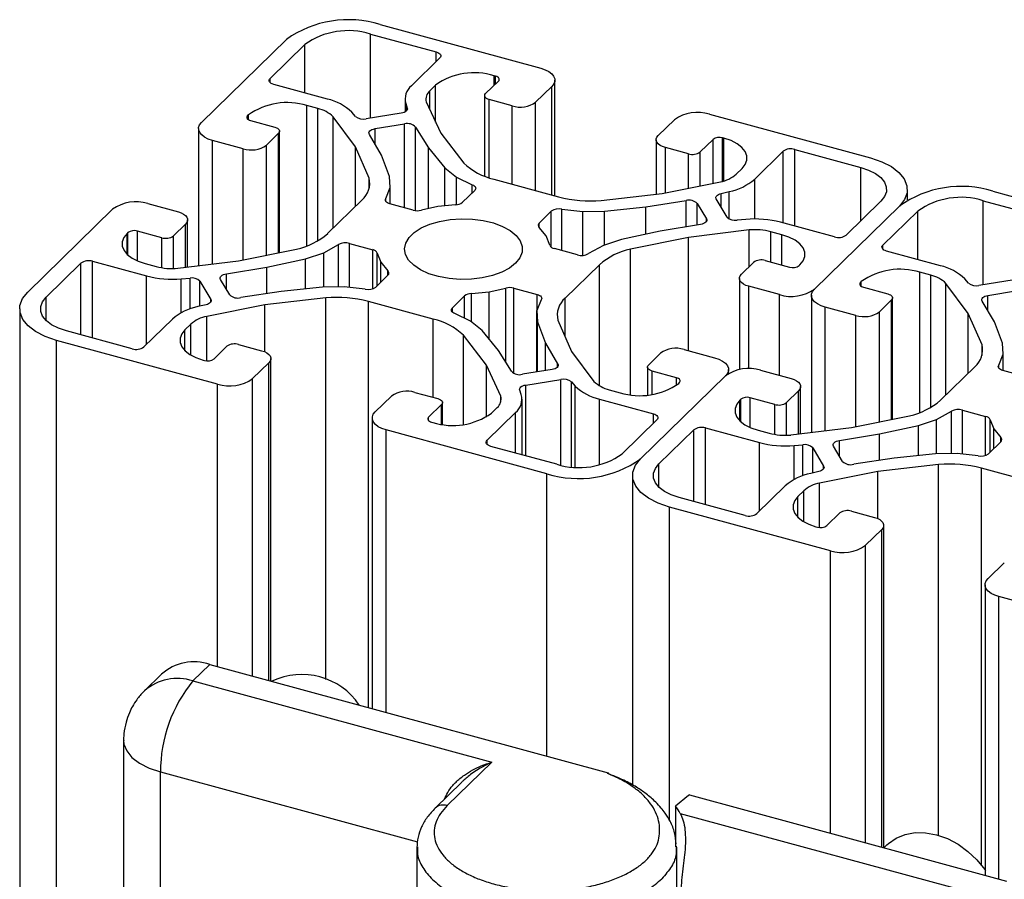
# Model space of a CAD drawing. Header units: millimetres. Extents: x 15 to 206, y 3 to 292.
# Tile 5 of 9: x 121 to 150, y 113 to 137. Entities that reach past the tile are written whole.
import ezdxf

# ---------------------------------------------------------------- set-up
doc = ezdxf.new("R2010")
doc.units = ezdxf.units.MM

msp = doc.modelspace()

# ---------------------------------------------------------------- linework, layer by layer
at = {"color": 7, "linetype": 'Continuous', "lineweight": 25}
for p, q in [((131.5393, 137.1789), (136.1825, 135.917)), ((126.387, 134.3572), (128.8371, 136.7486)), ((131.2593, 136.9056), (133.1608, 136.3888)), ((128.3644, 135.6251), (129.3678, 136.6044)), ((133.2652, 136.2149), (132.4447, 135.414)), ((134.5858, 135.1863), (134.9568, 135.5484)), ((134.8712, 135.691), (134.8314, 135.7019)), ((136.5825, 132.2414), (136.5825, 135.5754)), ((130.0238, 135.0285), (128.4688, 135.4511)), ((133.1425, 135.4329), (132.9754, 135.2698)), ((136.4958, 135.3951), (136.0291, 134.9396)), ((132.2598, 135.0294), (132.2598, 134.6542)), ((134.5569, 135.1262), (134.5569, 132.8061)), ((135.3536, 134.832), (134.6903, 135.0123)), ((129.7438, 134.7552), (129.427, 134.8413)), ((132.2806, 134.8968), (132.3245, 134.7662)), ((132.8728, 134.9466), (133.2893, 134.0449)), ((127.7381, 134.5724), (127.7171, 134.5519)), ((127.8027, 134.4092), (128.5058, 134.2181)), ((130.8268, 133.6528), (130.1826, 134.5182)), ((130.1826, 131.3024), (130.1826, 134.5182)), ((130.8329, 134.5287), (130.7259, 134.6493)), ((132.1525, 134.62), (131.1352, 134.458)), ((139.5668, 133.9781), (140.0335, 134.4336)), ((141.0468, 134.595), (145.69, 133.3331)), ((126.3003, 134.1769), (126.3003, 130.2203)), ((131.3938, 134.1757), (132.2483, 134.3118)), ((132.5635, 134.2223), (132.9351, 133.6256)), ((132.5635, 131.8116), (132.5635, 134.2223)), ((128.6102, 134.0442), (128.2602, 133.7025)), ((128.6391, 130.6038), (128.6391, 134.1042)), ((131.5788, 133.4096), (131.2316, 134.0103)), ((133.2893, 134.0449), (133.9529, 133.1835)), ((139.509, 133.8579), (139.509, 132.2885)), ((141.1478, 133.8658), (140.7768, 133.5037)), ((141.4646, 133.8991), (141.4248, 133.9099)), ((127.5847, 133.5949), (126.7002, 133.8353)), ((131.223, 132.7488), (130.8268, 133.6528)), ((130.8268, 131.9311), (130.8268, 133.6528)), ((132.9351, 133.6256), (133.4126, 133.0492)), ((132.9351, 131.8707), (132.9351, 133.6256)), ((140.439, 133.4499), (139.7757, 133.6302)), ((143.5085, 133.5766), (145.41, 133.0598)), ((131.8162, 132.795), (131.5788, 133.4096)), ((142.3502, 132.7219), (143.1707, 133.5228)), ((133.4126, 133.0492), (133.7481, 132.7793)), ((133.4126, 131.9518), (133.4126, 133.0492)), ((141.8195, 132.8661), (141.9867, 133.0293)), ((131.223, 132.441), (131.223, 132.7488)), ((131.8349, 132.4747), (131.8162, 132.795)), ((133.7481, 132.7793), (134.1985, 132.5583)), ((133.7481, 131.9853), (133.7481, 132.7793)), ((134.8207, 132.7203), (136.6917, 132.2118)), ((131.7053, 132.1613), (131.8349, 132.4747)), ((131.8349, 132.0031), (131.8349, 132.4747)), ((134.1985, 132.3252), (134.1985, 132.5583)), ((139.6792, 132.3083), (141.3594, 132.6401)), ((146.7566, 132.1193), (146.7566, 132.4221)), ((131.7053, 132.0779), (131.7053, 132.1613)), ((134.2701, 132.395), (133.9179, 132.0513)), ((137.9239, 132.1043), (139.6792, 132.3083)), ((141.557, 131.6255), (141.2424, 132.1495)), ((141.3797, 132.3052), (141.6139, 132.3603)), ((149.2277, 132.3716), (153.8709, 131.1097)), ((121.37, 129.4605), (123.8201, 131.8519)), ((124.8335, 132.0133), (125.7179, 131.7729)), ((130.0269, 131.1505), (131.0143, 132.1142)), ((132.4926, 131.8243), (131.8252, 132.0057)), ((133.2093, 131.9311), (132.731, 131.8257)), ((133.7196, 131.9831), (133.2093, 131.9311)), ((136.7832, 131.8558), (137.3917, 131.7891)), ((136.7832, 130.6582), (136.7832, 131.8558)), ((138.0135, 131.7987), (139.2069, 131.921)), ((139.2069, 131.921), (140.3731, 132.0998)), ((139.2069, 131.1303), (139.2069, 131.921)), ((140.3731, 131.3458), (140.3731, 132.0998)), ((140.6944, 132.0163), (140.9586, 131.5762)), ((146.5255, 131.9413), (144.0753, 129.5499)), ((145.9948, 132.0855), (144.9914, 131.1062)), ((148.9477, 132.0983), (150.8492, 131.5815)), ((136.1289, 131.4504), (136.4811, 131.7941)), ((137.3917, 131.7891), (138.0135, 131.7987)), ((137.3917, 130.5215), (137.3917, 131.7891)), ((138.0135, 130.8137), (138.0135, 131.7987)), ((146.0527, 130.8178), (147.0561, 131.7971)), ((125.9267, 131.425), (125.5767, 131.0833)), ((125.9845, 130.1816), (125.9845, 131.5452)), ((136.3362, 131.0812), (136.1316, 131.3276)), ((140.7849, 131.4139), (139.6263, 131.2225)), ((142.0946, 131.5595), (141.8409, 131.5369)), ((144.6536, 131.0524), (143.0987, 131.475)), ((124.2589, 131.1765), (124.2379, 131.156)), ((125.2389, 131.0296), (124.5358, 131.2206)), ((136.4373, 130.8184), (136.3362, 131.0812)), ((139.6263, 131.2225), (138.5071, 130.9765)), ((140.4405, 131.04), (138.7679, 130.6982)), ((142.1911, 131.2545), (140.4405, 131.04)), ((140.4405, 127.7716), (140.4405, 131.04)), ((142.1911, 130.1939), (142.1911, 131.2545)), ((143.1354, 131.1156), (142.8186, 131.2017)), ((129.9123, 130.5981), (130.3415, 130.8301)), ((130.3415, 129.6102), (130.3415, 130.8301)), ((130.6585, 130.8669), (131.3259, 130.6855)), ((137.237, 130.5349), (136.5696, 130.7163)), ((137.9832, 130.8037), (137.554, 130.5717)), ((138.5071, 130.9765), (137.9832, 130.8037)), ((127.4549, 130.3618), (129.1275, 130.7036)), ((129.3884, 130.4253), (129.9123, 130.5981)), ((129.9123, 129.6036), (129.9123, 130.5981)), ((131.4582, 130.5834), (131.5593, 130.3206)), ((131.4582, 129.6505), (131.4582, 130.5834)), ((138.7679, 126.503), (138.7679, 130.6982)), ((147.7121, 130.2212), (146.1572, 130.6438)), ((121.9006, 129.3163), (122.904, 130.2956)), ((123.2418, 130.3494), (124.7968, 129.9268)), ((124.76, 130.2862), (125.0768, 130.2001)), ((125.7044, 130.1473), (127.4549, 130.3618)), ((127.1105, 129.988), (128.2692, 130.1794)), ((128.2692, 130.1794), (129.3884, 130.4253)), ((128.2692, 129.4165), (128.2692, 130.1794)), ((129.3884, 129.5525), (129.3884, 130.4253)), ((131.5593, 130.3206), (131.7638, 130.0742)), ((131.5593, 129.7492), (131.5593, 130.3206)), ((137.8685, 130.2513), (136.8812, 129.2877)), ((141.9687, 129.9768), (142.3187, 130.3185)), ((142.6565, 130.3723), (143.3596, 130.1812)), ((143.6366, 130.2253), (143.6576, 130.2458)), ((125.8009, 129.8423), (126.0546, 129.8649)), ((127.1105, 129.5364), (127.1105, 129.988)), ((131.7665, 129.9515), (131.4143, 129.6077)), ((131.7638, 129.9488), (131.7638, 130.0742)), ((147.4321, 129.9479), (147.1153, 130.034)), ((126.3385, 129.7763), (126.653, 129.2523)), ((127.2011, 129.3855), (126.9369, 129.8256)), ((129.8819, 129.6031), (128.6885, 129.4808)), ((130.5038, 129.6127), (129.8819, 129.6031)), ((131.1123, 129.546), (130.5038, 129.6127)), ((135.4028, 129.5775), (136.0703, 129.3961)), ((141.9109, 129.8567), (141.9109, 127.2265)), ((143.062, 129.3885), (142.1776, 129.6289)), ((145.4264, 129.765), (145.4054, 129.7445)), ((145.4911, 129.6019), (146.1942, 129.4108)), ((148.5151, 128.8455), (147.871, 129.7109)), ((147.871, 126.4951), (147.871, 129.7109)), ((148.5212, 129.7213), (148.4143, 129.842)), ((149.8408, 129.8126), (148.8235, 129.6507)), ((128.6885, 129.4808), (127.5223, 129.302)), ((129.9716, 129.2976), (128.2163, 129.0935)), ((129.9716, 118.2867), (129.9716, 129.2976)), ((133.6254, 129.0068), (133.9776, 129.3506)), ((134.1759, 129.4187), (134.6862, 129.4708)), ((134.1759, 128.5996), (134.1759, 129.4187)), ((134.6862, 129.4708), (135.1645, 129.5761)), ((134.6862, 128.1073), (134.6862, 129.4708)), ((135.1645, 127.4485), (135.1645, 129.5761)), ((143.9886, 129.3696), (143.9886, 125.413)), ((146.3275, 125.7965), (146.3275, 129.2969)), ((149.0821, 129.3684), (149.9367, 129.5044)), ((126.5158, 129.0966), (126.2815, 129.0416)), ((128.2163, 129.0935), (126.5361, 128.7617)), ((128.2163, 127.7374), (128.2163, 129.0935)), ((133.0748, 128.6816), (131.2038, 129.1901)), ((136.1901, 129.2406), (136.0605, 128.9271)), ((145.273, 128.7876), (144.3886, 129.028)), ((146.2986, 129.2368), (145.9486, 128.8952)), ((149.2671, 128.6023), (148.9199, 129.2029)), ((121.1388, 128.9798), (121.1388, 98.9789)), ((126.5361, 127.4808), (126.5361, 128.7617)), ((134.1473, 128.6225), (133.6969, 128.8436)), ((136.0605, 128.9271), (136.0792, 128.6069)), ((136.0605, 127.1559), (136.0605, 128.9271)), ((148.9113, 127.9415), (148.5151, 128.8455)), ((148.5151, 127.1238), (148.5151, 128.8455)), ((125.5453, 128.6799), (124.7247, 127.8791)), ((126.0759, 128.5357), (125.9087, 128.3725)), ((134.4829, 128.3527), (134.1473, 128.6225)), ((136.0792, 128.6069), (136.3167, 127.9922)), ((136.0792, 127.1589), (136.0792, 128.6069)), ((136.6725, 128.653), (137.0687, 127.749)), ((149.5046, 127.9876), (149.2671, 128.6023)), ((124.3869, 127.8253), (122.4854, 128.3421)), ((134.6061, 127.3569), (133.9425, 128.2183)), ((133.9425, 125.6438), (133.9425, 128.2183)), ((134.9604, 127.7762), (134.4829, 128.3527)), ((126.8486, 126.8068), (122.2054, 128.0687)), ((122.2054, 98.0679), (122.2054, 128.0687)), ((126.7477, 127.536), (127.1187, 127.8981)), ((127.4565, 127.9519), (128.1198, 127.7716)), ((136.3167, 127.9922), (136.6639, 127.3916)), ((136.3167, 127.1967), (136.3167, 127.9922)), ((148.9113, 127.6337), (148.9113, 127.9415)), ((149.5233, 127.6674), (149.5046, 127.9876)), ((135.332, 127.1795), (134.9604, 127.7762)), ((137.0687, 127.749), (137.7128, 126.8836)), ((139.2852, 127.3577), (139.6352, 127.6993)), ((140.3108, 127.8069), (141.1952, 127.5665)), ((149.3937, 127.354), (149.5233, 127.6674)), ((149.5233, 127.1957), (149.5233, 127.6674)), ((126.4309, 127.5027), (126.4707, 127.4919)), ((128.3287, 127.4237), (127.862, 126.9682)), ((128.3864, 118.2458), (128.3864, 127.5439)), ((135.0227, 126.4553), (134.6061, 127.3569)), ((134.6061, 125.8562), (134.6061, 127.3569)), ((136.6639, 127.3067), (136.6639, 127.3916)), ((147.7153, 126.3432), (148.7026, 127.3068)), ((149.3937, 127.2706), (149.3937, 127.354)), ((136.5017, 127.2261), (135.6472, 127.0901)), ((141.5085, 127.0446), (139.0583, 124.6532)), ((139.2563, 127.2976), (139.2563, 126.4948)), ((140.0928, 126.9926), (139.3896, 127.1837)), ((141.5952, 127.1113), (141.5952, 127.2249)), ((142.5218, 127.206), (143.4062, 126.9656)), ((150.181, 127.017), (149.5136, 127.1984)), ((135.743, 126.7819), (136.7603, 126.9439)), ((137.0626, 126.8732), (137.1695, 126.7525)), ((140.1574, 126.8295), (140.1784, 126.85)), ((143.6729, 125.3743), (143.6729, 126.7378)), ((131.3996, 126.0067), (131.8663, 126.4622)), ((132.5419, 126.5698), (133.2052, 126.3895)), ((135.0227, 126.2896), (135.0227, 126.4553)), ((135.6148, 126.505), (135.5709, 126.6356)), ((138.1517, 126.6466), (138.4685, 126.5605)), ((143.6151, 126.6177), (143.2651, 126.276)), ((133.3096, 126.2156), (132.9386, 125.8534)), ((133.3385, 125.6455), (133.3385, 126.2757)), ((135.6357, 124.7681), (135.6357, 126.3724)), ((137.8717, 126.3733), (139.4267, 125.9507)), ((141.9472, 126.3692), (141.9262, 126.3487)), ((142.9273, 126.2222), (142.2242, 126.4133)), ((134.6302, 125.187), (135.4508, 125.9878)), ((134.7529, 125.9689), (134.9201, 126.1321)), ((145.1433, 125.5545), (146.8159, 125.8963)), ((147.6006, 125.7908), (148.0298, 126.0228)), ((148.0298, 124.8029), (148.0298, 126.0228)), ((148.3468, 126.0596), (149.0142, 125.8782)), ((131.3129, 125.8264), (131.3129, 117.4504)), ((133.0242, 125.7108), (133.064, 125.7)), ((139.5311, 125.7767), (138.5277, 124.7974)), ((145.9575, 125.372), (147.0767, 125.618)), ((147.0767, 125.618), (147.6006, 125.7908)), ((147.0767, 124.7452), (147.0767, 125.618)), ((147.6006, 124.7963), (147.6006, 125.7908)), ((149.1465, 125.7761), (149.2476, 125.5133)), ((149.1465, 124.8432), (149.1465, 125.7761)), ((136.3561, 124.2229), (131.7129, 125.4848)), ((139.589, 124.509), (140.5924, 125.4883)), ((140.9302, 125.5421), (142.4852, 125.1195)), ((142.4484, 125.4789), (142.7652, 125.3928)), ((143.3927, 125.34), (145.1433, 125.5545)), ((144.7989, 125.1807), (145.9575, 125.372)), ((145.9575, 124.6092), (145.9575, 125.372)), ((149.2476, 125.5133), (149.4522, 125.2669)), ((149.2476, 124.9419), (149.2476, 125.5133)), ((143.4893, 125.035), (143.743, 125.0576)), ((144.7989, 124.7291), (144.7989, 125.1807)), ((149.4549, 125.1442), (149.1027, 124.8004)), ((149.4522, 125.1415), (149.4522, 125.2669)), ((136.6361, 124.4962), (134.7346, 125.013)), ((144.0269, 124.969), (144.3414, 124.445)), ((144.8894, 124.5782), (144.6252, 125.0183)), ((147.5703, 124.7958), (146.3769, 124.6735)), ((148.1921, 124.8054), (147.5703, 124.7958)), ((148.8006, 124.7387), (148.1921, 124.8054)), ((146.3769, 124.6735), (145.2107, 124.4947)), ((147.6599, 124.4902), (145.9046, 124.2862)), ((147.6599, 113.7929), (147.6599, 124.4902)), ((144.2041, 124.2893), (143.9699, 124.2343)), ((145.9046, 124.2862), (144.2245, 123.9544)), ((145.9046, 122.9301), (145.9046, 124.2862)), ((150.7632, 123.8742), (148.8921, 124.3828)), ((138.8272, 124.1724), (138.8272, 115.2425)), ((144.2245, 122.6735), (144.2245, 123.9544)), ((143.2336, 123.8726), (142.4131, 123.0717)), ((143.7643, 123.7284), (143.5971, 123.5652)), ((142.0753, 123.018), (140.1738, 123.5347)), ((144.537, 121.9995), (139.8938, 123.2614)), ((144.436, 122.7287), (144.8071, 123.0908)), ((145.1448, 123.1446), (145.8082, 122.9643)), ((144.1193, 122.6954), (144.1591, 122.6846)), ((146.017, 122.6164), (145.5503, 122.1609)), ((146.0748, 113.4385), (146.0748, 122.7366)), ((149.088, 121.1994), (149.5547, 121.6549)), ((149.0013, 121.0191), (149.0013, 112.6431)), ((154.0445, 119.4156), (149.4013, 120.6775)), ((126.6275, 118.7238), (126.1375, 118.2455)), ((126.6275, 118.7238), (129.2808, 118.0027)), ((125.2306, 118.4408), (124.7405, 117.9625)), ((126.1375, 118.2455), (134.7606, 115.902)), ((129.2808, 118.0027), (138.125, 115.5991)), ((124.1375, 116.5312), (124.1375, 106.2452)), ((134.7606, 115.902), (133.4772, 114.6493)), ((125.2041, 111.1467), (125.2041, 115.6202)), ((138.125, 115.5991), (138.1016, 115.5763)), ((138.125, 115.5991), (138.125, 115.5666)), ((133.8962, 115.3284), (133.1279, 114.5786)), ((140.4453, 114.9393), (140.0641, 114.6349)), ((140.4687, 114.9621), (140.4453, 114.9393)), ((140.4687, 114.9621), (146.9691, 113.1954)), ((140.0641, 114.6349), (140.0641, 113.4636)), ((140.2039, 114.4226), (149.1324, 111.996)), ((132.6015, 113.4396), (132.6015, 107.5251)), ((132.6193, 113.4609), (132.6195, 113.4396)), ((140.0849, 113.48), (140.085, 113.4472)), ((140.1015, 113.4439), (140.0955, 113.4851)), ((140.1015, 107.5251), (140.1015, 113.4472)), ((146.1673, 113.5202), (146.0817, 113.4366)), ((146.9691, 113.1954), (149.6224, 112.4743))]:
    msp.add_line(p, q, dxfattribs=at)
at = {"color": 8, "linetype": 'Continuous', "lineweight": 25}
for p, q in [((131.2593, 134.4777), (131.2593, 136.9056)), ((129.3678, 135.2068), (129.3678, 136.6044)), ((133.1608, 136.1129), (133.1608, 136.3888)), ((128.3644, 135.5049), (128.3644, 135.6251)), ((134.8314, 135.426), (134.8314, 135.7019)), ((134.8712, 135.4648), (134.8712, 135.691)), ((132.9754, 134.7246), (132.9754, 135.2698)), ((133.1425, 134.3627), (133.1425, 135.4329)), ((136.4958, 132.265), (136.4958, 135.3951)), ((134.6903, 132.759), (134.6903, 135.0123)), ((129.427, 130.7954), (129.427, 134.8413)), ((129.7438, 130.9416), (129.7438, 134.7552)), ((132.2806, 134.6671), (132.2806, 134.8968)), ((132.3245, 134.7198), (132.3245, 134.7662)), ((135.3536, 132.5754), (135.3536, 134.832)), ((136.0291, 132.3918), (136.0291, 134.9396)), ((127.7171, 134.4533), (127.7171, 134.5519)), ((127.7381, 134.4368), (127.7381, 134.5724)), ((131.3938, 133.7297), (131.3938, 134.1757)), ((132.2483, 131.8907), (132.2483, 134.3118)), ((128.6102, 130.5979), (128.6102, 134.0442)), ((141.1478, 132.5983), (141.1478, 133.8658)), ((141.4248, 132.6574), (141.4248, 133.9099)), ((141.4646, 132.6695), (141.4646, 133.8991)), ((126.7002, 130.2693), (126.7002, 133.8353)), ((127.5847, 130.3883), (127.5847, 133.5949)), ((128.2602, 130.5264), (128.2602, 133.7025)), ((139.7757, 132.3274), (139.7757, 133.6302)), ((143.5085, 131.3636), (143.5085, 133.5766)), ((140.439, 132.4584), (140.439, 133.4499)), ((140.7768, 132.525), (140.7768, 133.5037)), ((143.1707, 131.4554), (143.1707, 133.5228)), ((145.41, 131.5148), (145.41, 133.0598)), ((142.3502, 131.5703), (142.3502, 132.7219)), ((141.3797, 131.9208), (141.3797, 132.3052)), ((141.6139, 131.5752), (141.6139, 132.3603)), ((140.6944, 131.3989), (140.6944, 132.0163)), ((148.9477, 129.6704), (148.9477, 132.0983)), ((136.4811, 130.7566), (136.4811, 131.7941)), ((140.9586, 131.5001), (140.9586, 131.5762)), ((147.0561, 130.3995), (147.0561, 131.7971)), ((125.9267, 130.1745), (125.9267, 131.425)), ((136.1289, 131.3302), (136.1289, 131.4504)), ((124.2379, 130.5551), (124.2379, 131.156)), ((124.2589, 130.5355), (124.2589, 131.1765)), ((124.5358, 130.3642), (124.5358, 131.2206)), ((125.2389, 130.165), (125.2389, 131.0296)), ((125.5767, 130.1409), (125.5767, 131.0833)), ((142.8186, 130.3282), (142.8186, 131.2017)), ((143.1354, 130.2421), (143.1354, 131.1156)), ((130.6585, 129.5958), (130.6585, 130.8669)), ((146.0527, 130.6976), (146.0527, 130.8178)), ((131.3259, 129.5587), (131.3259, 130.6855)), ((122.904, 128.2283), (122.904, 130.2956)), ((123.2418, 128.1365), (123.2418, 130.3494)), ((137.8685, 126.7614), (137.8685, 130.2513)), ((124.7968, 127.9494), (124.7968, 129.9268)), ((126.0546, 128.9747), (126.0546, 129.8649)), ((147.1153, 125.9881), (147.1153, 130.034)), ((147.4321, 126.1343), (147.4321, 129.9479)), ((125.8009, 128.8632), (125.8009, 129.8423)), ((126.3385, 129.055), (126.3385, 129.7763)), ((135.4028, 127.1189), (135.4028, 129.5775)), ((142.1776, 127.2506), (142.1776, 129.6289)), ((145.4054, 129.646), (145.4054, 129.7445)), ((145.4264, 129.6295), (145.4264, 129.765)), ((121.9006, 128.6433), (121.9006, 129.3163)), ((133.9776, 128.7058), (133.9776, 129.3506)), ((136.0703, 128.9507), (136.0703, 129.3961)), ((143.062, 127.0592), (143.062, 129.3885)), ((149.0821, 128.9223), (149.0821, 129.3684)), ((126.653, 129.1763), (126.653, 129.2523)), ((131.2038, 117.4801), (131.2038, 129.1901)), ((136.8812, 128.1768), (136.8812, 129.2877)), ((144.3886, 125.462), (144.3886, 129.028)), ((146.2986, 125.7906), (146.2986, 129.2368)), ((133.6254, 128.8866), (133.6254, 129.0068)), ((145.273, 125.581), (145.273, 128.7876)), ((145.9486, 125.719), (145.9486, 128.8952)), ((126.0759, 127.6468), (126.0759, 128.5357)), ((133.0748, 126.425), (133.0748, 128.6816)), ((125.9087, 127.7716), (125.9087, 128.3725)), ((128.3287, 118.2615), (128.3287, 127.4237)), ((139.3896, 126.5101), (139.3896, 127.1837)), ((126.8486, 118.6637), (126.8486, 126.8068)), ((127.862, 118.3883), (127.862, 126.9682)), ((135.743, 124.7389), (135.743, 126.7819)), ((136.7603, 124.4664), (136.7603, 126.9439)), ((137.0626, 124.4224), (137.0626, 126.8732)), ((137.1695, 124.4155), (137.1695, 126.7525)), ((140.0928, 126.7734), (140.0928, 126.9926)), ((143.6151, 125.3672), (143.6151, 126.6177)), ((133.3096, 125.6495), (133.3096, 126.2156)), ((137.8717, 124.4782), (137.8717, 126.3733)), ((141.9262, 125.7478), (141.9262, 126.3487)), ((141.9472, 125.7282), (141.9472, 126.3692)), ((142.2242, 125.5569), (142.2242, 126.4133)), ((142.9273, 125.3577), (142.9273, 126.2222)), ((143.2651, 125.3335), (143.2651, 126.276)), ((135.4508, 124.8184), (135.4508, 125.9878)), ((139.4267, 125.6748), (139.4267, 125.9507)), ((148.3468, 124.7885), (148.3468, 126.0596)), ((132.9386, 125.7549), (132.9386, 125.8534)), ((149.0142, 124.7514), (149.0142, 125.8782)), ((131.7129, 117.3417), (131.7129, 125.4848)), ((140.5924, 123.421), (140.5924, 125.4883)), ((140.9302, 123.3292), (140.9302, 125.5421)), ((134.6302, 125.0668), (134.6302, 125.187)), ((142.4852, 123.1421), (142.4852, 125.1195)), ((143.4893, 124.0559), (143.4893, 125.035)), ((143.743, 124.1673), (143.743, 125.0576)), ((144.0269, 124.2476), (144.0269, 124.969)), ((139.589, 123.8359), (139.589, 124.509)), ((136.3561, 116.0798), (136.3561, 124.2229)), ((144.3414, 124.3689), (144.3414, 124.445)), ((148.8921, 112.9336), (148.8921, 124.3828)), ((143.7643, 122.8394), (143.7643, 123.7284)), ((143.5971, 122.9643), (143.5971, 123.5652)), ((139.8938, 114.2219), (139.8938, 123.2614)), ((146.017, 113.4542), (146.017, 122.6164)), ((144.537, 113.8564), (144.537, 121.9995)), ((145.5503, 113.581), (145.5503, 122.1609)), ((149.4013, 112.5344), (149.4013, 120.6775)), ((125.2041, 115.6202), (132.62, 113.6047))]:
    msp.add_line(p, q, dxfattribs=at)
at = {"color": 7, "linetype": 'Continuous', "lineweight": 25, "flags": 128}
for points in [[(133.1608, 136.3888), (133.2017, 136.3749), (133.2365, 136.3572), (133.264, 136.3363), (133.283, 136.313), (133.2928, 136.2883), (133.2931, 136.263), (133.2838, 136.2382), (133.2652, 136.2149)], [(136.1825, 135.917), (136.3052, 135.8753), (136.4097, 135.822), (136.4921, 135.7593), (136.549, 135.6895), (136.5785, 135.6153), (136.5793, 135.5396), (136.5514, 135.4652), (136.4958, 135.3951)], [(128.4688, 135.4511), (128.4279, 135.465), (128.3931, 135.4828), (128.3656, 135.5037), (128.3466, 135.527), (128.3368, 135.5517), (128.3365, 135.5769), (128.3459, 135.6017), (128.3644, 135.6251)], [(134.9568, 135.5484), (134.972, 135.5676), (134.9797, 135.5879), (134.9794, 135.6086), (134.9714, 135.6289), (134.9558, 135.6479), (134.9333, 135.6651), (134.9047, 135.6796), (134.8712, 135.691)], [(134.6903, 135.0123), (134.6494, 135.0262), (134.6145, 135.044), (134.5871, 135.0649), (134.5681, 135.0881), (134.5583, 135.1129), (134.558, 135.1381), (134.5673, 135.1629), (134.5858, 135.1863)], [(132.3245, 134.7662), (132.3286, 134.7429), (132.3245, 134.7197), (132.3123, 134.6972), (132.2924, 134.6762), (132.2655, 134.6575), (132.2325, 134.6415), (132.1944, 134.6288), (132.1525, 134.62)], [(127.7171, 134.5519), (127.7019, 134.5327), (127.6943, 134.5124), (127.6945, 134.4917), (127.7025, 134.4714), (127.7181, 134.4523), (127.7406, 134.4352), (127.7692, 134.4206), (127.8027, 134.4092)], [(126.7002, 133.8353), (126.5776, 133.877), (126.4731, 133.9303), (126.3907, 133.993), (126.3337, 134.0629), (126.3043, 134.137), (126.3035, 134.2128), (126.3314, 134.2871), (126.387, 134.3572)], [(128.5058, 134.2181), (128.5467, 134.2042), (128.5815, 134.1865), (128.609, 134.1655), (128.628, 134.1423), (128.6378, 134.1175), (128.6381, 134.0923), (128.6288, 134.0675), (128.6102, 134.0442)], [(131.2316, 134.0103), (131.2199, 134.0354), (131.2182, 134.0612), (131.2265, 134.0866), (131.2444, 134.1107), (131.2714, 134.1325), (131.3063, 134.151), (131.3476, 134.1656), (131.3938, 134.1757)], [(139.7757, 133.6302), (139.6939, 133.658), (139.6242, 133.6935), (139.5693, 133.7353), (139.5313, 133.7819), (139.5117, 133.8313), (139.5112, 133.8818), (139.5298, 133.9314), (139.5668, 133.9781)], [(141.9867, 133.0293), (142.0793, 133.1461), (142.1258, 133.27), (142.1245, 133.3962), (142.0754, 133.5199), (141.9804, 133.6362), (141.8432, 133.7408), (141.669, 133.8296), (141.4646, 133.8991)], [(145.69, 133.3331), (146.0172, 133.2218), (146.2959, 133.0798), (146.5154, 132.9125), (146.6674, 132.7263), (146.7459, 132.5285), (146.748, 132.3266), (146.6736, 132.1283), (146.5255, 131.9413)], [(145.41, 133.0598), (145.639, 132.9819), (145.8341, 132.8824), (145.9878, 132.7653), (146.0942, 132.635), (146.1491, 132.4966), (146.1506, 132.3552), (146.0985, 132.2164), (145.9948, 132.0855)], [(134.1985, 132.5583), (134.2314, 132.5431), (134.2587, 132.5252), (134.2793, 132.5051), (134.2928, 132.4834), (134.2987, 132.4609), (134.2968, 132.4382), (134.2871, 132.416), (134.2701, 132.395)], [(131.8252, 132.0057), (131.7881, 132.0181), (131.7558, 132.0336), (131.7294, 132.0518), (131.7095, 132.0721), (131.6969, 132.0939), (131.6919, 132.1165), (131.6948, 132.1392), (131.7053, 132.1613)], [(141.2424, 132.1495), (141.233, 132.1723), (141.2318, 132.1957), (141.2387, 132.2187), (141.2537, 132.2408), (141.2761, 132.2611), (141.3052, 132.2789), (141.3401, 132.2938), (141.3797, 132.3052)], [(125.7179, 131.7729), (125.7997, 131.7451), (125.8694, 131.7096), (125.9242, 131.6678), (125.9622, 131.6212), (125.9819, 131.5718), (125.9824, 131.5213), (125.9638, 131.4717), (125.9267, 131.425)], [(135.4512, 130.2923), (135.2739, 130.1531), (135.0487, 130.0338), (134.7836, 129.9385), (134.4884, 129.8708), (134.1736, 129.8331), (133.8506, 129.8268), (133.5312, 129.852), (133.2268, 129.908), (132.9484, 129.9926), (132.7062, 130.1028), (132.5089, 130.2346), (132.3635, 130.3833), (132.2755, 130.5434), (132.2478, 130.7093), (132.2816, 130.8748), (132.3756, 131.0341), (132.5264, 131.1813), (132.7286, 131.3111), (132.9749, 131.4189), (133.2563, 131.5008), (133.5627, 131.5537), (133.8831, 131.5758), (134.2057, 131.5663), (134.5191, 131.5255), (134.8118, 131.455), (135.0732, 131.3571), (135.294, 131.2356), (135.4661, 131.0947), (135.5834, 130.9396), (135.6415, 130.7758), (135.6384, 130.6094), (135.5742, 130.4462), (135.4512, 130.2923)], [(140.9586, 131.5762), (140.9685, 131.5509), (140.9684, 131.5251), (140.9584, 131.4998), (140.9387, 131.476), (140.9102, 131.4548), (140.8741, 131.4369), (140.8318, 131.4231), (140.7849, 131.4139)], [(124.2379, 131.156), (124.1453, 131.0392), (124.0988, 130.9153), (124.1001, 130.7891), (124.1492, 130.6654), (124.2441, 130.5491), (124.3814, 130.4445), (124.5555, 130.3558), (124.76, 130.2862)], [(143.6576, 130.2458), (143.7502, 130.3626), (143.7967, 130.4865), (143.7954, 130.6127), (143.7463, 130.7364), (143.6513, 130.8527), (143.5141, 130.9573), (143.3399, 131.0461), (143.1354, 131.1156)], [(146.1572, 130.6438), (146.1163, 130.6577), (146.0814, 130.6755), (146.054, 130.6964), (146.035, 130.7196), (146.0252, 130.7444), (146.0249, 130.7696), (146.0342, 130.7944), (146.0527, 130.8178)], [(126.9369, 129.8256), (126.927, 129.8509), (126.927, 129.8768), (126.9371, 129.9021), (126.9568, 129.9258), (126.9852, 129.947), (127.0214, 129.9649), (127.0637, 129.9788), (127.1105, 129.988)], [(142.1776, 129.6289), (142.0958, 129.6567), (142.0261, 129.6922), (141.9712, 129.7341), (141.9332, 129.7806), (141.9136, 129.8301), (141.9131, 129.8805), (141.9317, 129.9301), (141.9687, 129.9768)], [(145.4054, 129.7445), (145.3903, 129.7254), (145.3826, 129.7051), (145.3828, 129.6844), (145.3909, 129.6641), (145.4065, 129.645), (145.429, 129.6279), (145.4575, 129.6133), (145.4911, 129.6019)], [(122.2054, 128.0687), (121.8783, 128.18), (121.5996, 128.3221), (121.38, 128.4894), (121.2281, 128.6755), (121.1495, 128.8733), (121.1474, 129.0753), (121.2219, 129.2735), (121.37, 129.4605)], [(122.4854, 128.3421), (122.2564, 128.42), (122.0613, 128.5194), (121.9077, 128.6365), (121.8013, 128.7668), (121.7463, 128.9053), (121.7448, 129.0466), (121.797, 129.1854), (121.9006, 129.3163)], [(136.0703, 129.3961), (136.1073, 129.3838), (136.1396, 129.3683), (136.1661, 129.3501), (136.186, 129.3297), (136.1986, 129.3079), (136.2035, 129.2853), (136.2007, 129.2626), (136.1901, 129.2406)], [(144.3886, 129.028), (144.2659, 129.0697), (144.1614, 129.123), (144.0791, 129.1857), (144.0221, 129.2555), (143.9926, 129.3297), (143.9919, 129.4054), (144.0198, 129.4798), (144.0753, 129.5499)], [(146.1942, 129.4108), (146.2351, 129.3969), (146.2699, 129.3791), (146.2974, 129.3582), (146.3163, 129.335), (146.3262, 129.3102), (146.3264, 129.285), (146.3171, 129.2602), (146.2986, 129.2368)], [(148.9199, 129.2029), (148.9083, 129.228), (148.9065, 129.2538), (148.9148, 129.2793), (148.9328, 129.3034), (148.9598, 129.3252), (148.9946, 129.3437), (149.036, 129.3583), (149.0821, 129.3684)], [(126.653, 129.2523), (126.6624, 129.2295), (126.6637, 129.2062), (126.6567, 129.1831), (126.6418, 129.1611), (126.6194, 129.1408), (126.5903, 129.1229), (126.5553, 129.108), (126.5158, 129.0966)], [(133.6969, 128.8436), (133.664, 128.8587), (133.6368, 128.8766), (133.6161, 128.8967), (133.6026, 128.9184), (133.5967, 128.9409), (133.5987, 128.9636), (133.6083, 128.9858), (133.6254, 129.0068)], [(125.9087, 128.3725), (125.8162, 128.2557), (125.7697, 128.1318), (125.771, 128.0056), (125.82, 127.8819), (125.915, 127.7656), (126.0522, 127.661), (126.2264, 127.5723), (126.4309, 127.5027)], [(128.1198, 127.7716), (128.2016, 127.7438), (128.2713, 127.7083), (128.3261, 127.6665), (128.3641, 127.6199), (128.3838, 127.5705), (128.3843, 127.52), (128.3657, 127.4704), (128.3287, 127.4237)], [(136.6639, 127.3916), (136.6756, 127.3665), (136.6773, 127.3407), (136.669, 127.3152), (136.651, 127.2911), (136.624, 127.2693), (136.5892, 127.2508), (136.5478, 127.2362), (136.5017, 127.2261)], [(139.3896, 127.1837), (139.3487, 127.1976), (139.3139, 127.2154), (139.2865, 127.2363), (139.2675, 127.2595), (139.2576, 127.2843), (139.2574, 127.3095), (139.2667, 127.3343), (139.2852, 127.3577)], [(141.1952, 127.5665), (141.3179, 127.5248), (141.4224, 127.4715), (141.5047, 127.4088), (141.5617, 127.339), (141.5912, 127.2648), (141.592, 127.1891), (141.564, 127.1147), (141.5085, 127.0446)], [(149.5136, 127.1984), (149.4765, 127.2107), (149.4442, 127.2263), (149.4177, 127.2445), (149.3979, 127.2648), (149.3853, 127.2866), (149.3803, 127.3092), (149.3832, 127.3319), (149.3937, 127.354)], [(135.5709, 126.6356), (135.5668, 126.6589), (135.571, 126.6821), (135.5832, 126.7046), (135.603, 126.7256), (135.6299, 126.7444), (135.663, 126.7603), (135.7011, 126.773), (135.743, 126.7819)], [(140.1784, 126.85), (140.1936, 126.8691), (140.2012, 126.8894), (140.201, 126.9101), (140.1929, 126.9304), (140.1774, 126.9495), (140.1549, 126.9666), (140.1263, 126.9812), (140.0928, 126.9926)], [(143.4062, 126.9656), (143.488, 126.9378), (143.5577, 126.9023), (143.6126, 126.8604), (143.6506, 126.8139), (143.6702, 126.7644), (143.6707, 126.714), (143.6521, 126.6644), (143.6151, 126.6177)], [(133.2052, 126.3895), (133.2461, 126.3756), (133.2809, 126.3579), (133.3084, 126.337), (133.3274, 126.3137), (133.3372, 126.289), (133.3374, 126.2637), (133.3281, 126.2389), (133.3096, 126.2156)], [(141.9262, 126.3487), (141.8337, 126.2319), (141.7871, 126.108), (141.7884, 125.9818), (141.8375, 125.8581), (141.9325, 125.7418), (142.0697, 125.6372), (142.2439, 125.5484), (142.4484, 125.4789)], [(131.7129, 125.4848), (131.5902, 125.5266), (131.4857, 125.5798), (131.4034, 125.6425), (131.3464, 125.7124), (131.317, 125.7865), (131.3162, 125.8623), (131.3441, 125.9366), (131.3996, 126.0067)], [(139.4267, 125.9507), (139.4676, 125.9368), (139.5024, 125.919), (139.5298, 125.8981), (139.5488, 125.8749), (139.5586, 125.8501), (139.5589, 125.8249), (139.5496, 125.8001), (139.5311, 125.7767)], [(132.9386, 125.8534), (132.9234, 125.8343), (132.9158, 125.8139), (132.916, 125.7932), (132.9241, 125.773), (132.9396, 125.7539), (132.9621, 125.7367), (132.9907, 125.7222), (133.0242, 125.7108)], [(134.7346, 125.013), (134.6937, 125.0269), (134.6589, 125.0447), (134.6315, 125.0656), (134.6125, 125.0888), (134.6026, 125.1136), (134.6024, 125.1388), (134.6117, 125.1636), (134.6302, 125.187)], [(144.6252, 125.0183), (144.6153, 125.0436), (144.6154, 125.0694), (144.6255, 125.0947), (144.6451, 125.1185), (144.6736, 125.1397), (144.7097, 125.1576), (144.752, 125.1715), (144.7989, 125.1807)], [(139.8938, 123.2614), (139.5666, 123.3727), (139.2879, 123.5147), (139.0684, 123.682), (138.9164, 123.8682), (138.8379, 124.066), (138.8358, 124.268), (138.9102, 124.4662), (139.0583, 124.6532)], [(140.1738, 123.5347), (139.9448, 123.6126), (139.7497, 123.7121), (139.596, 123.8292), (139.4896, 123.9595), (139.4347, 124.098), (139.4332, 124.2393), (139.4853, 124.3781), (139.589, 124.509)], [(144.3414, 124.445), (144.3508, 124.4222), (144.352, 124.3988), (144.3451, 124.3758), (144.3302, 124.3537), (144.3078, 124.3335), (144.2786, 124.3156), (144.2437, 124.3007), (144.2041, 124.2893)], [(143.5971, 123.5652), (143.5045, 123.4484), (143.458, 123.3245), (143.4593, 123.1983), (143.5084, 123.0746), (143.6034, 122.9583), (143.7406, 122.8537), (143.9148, 122.7649), (144.1193, 122.6954)], [(145.8082, 122.9643), (145.8899, 122.9365), (145.9596, 122.901), (146.0145, 122.8592), (146.0525, 122.8126), (146.0721, 122.7632), (146.0727, 122.7127), (146.054, 122.6631), (146.017, 122.6164)], [(149.4013, 120.6775), (149.2786, 120.7192), (149.1741, 120.7725), (149.0918, 120.8352), (149.0348, 120.905), (149.0053, 120.9792), (149.0045, 121.0549), (149.0325, 121.1293), (149.088, 121.1994)], [(146.1673, 113.5202), (146.2103, 113.5601), (146.4338, 113.716), (146.6926, 113.8213), (146.9791, 113.8729), (147.2843, 113.8692), (147.5992, 113.8104), (147.914, 113.6981), (148.2193, 113.5359), (148.5057, 113.3286), (148.7646, 113.0825), (148.9881, 112.8052), (149.0142, 112.7671)]]:
    msp.add_lwpolyline(points, dxfattribs=at)
at = {"color": 8, "linetype": 'Continuous', "lineweight": 25, "flags": 128}
msp.add_lwpolyline([(124.1375, 116.5312), (124.1482, 116.4248), (124.2267, 116.227), (124.3787, 116.0408), (124.5982, 115.8735), (124.8769, 115.7315), (125.2041, 115.6202)], dxfattribs=at)
at = {"color": 7, "linetype": 'Continuous', "lineweight": 25}
for centre, radius, start, end in [((130.6225, 134.2362), 3.0822, 72.69603, 125.39891), ((130.6176, 134.8457), 2.1576, 72.69603, 125.39891), ((134.2584, 133.8626), 1.9264, 72.69603, 125.39891), ((132.7647, 135.0279), 0.5015, 129.64546, 195.14542), ((133.1753, 135.0284), 0.3134, 129.64546, 195.14542), ((129.7004, 133.5899), 1.4745, 45.9277, 77.32894), ((128.854, 133.0021), 1.9264, 72.69603, 125.39891), ((129.5416, 133.8561), 0.9215, 45.9277, 77.32894), ((135.5828, 135.5677), 0.7706, 252.69603, 305.39891), ((131.0568, 134.8046), 0.3554, 230.94037, 282.73378), ((140.703, 133.4915), 1.1558, 72.69603, 125.39891), ((132.3305, 134.0013), 0.3212, 43.49259, 104.82668), ((141.3308, 133.6083), 0.3159, 72.69603, 125.39891), ((127.8139, 134.3306), 0.7706, 252.69603, 305.39891), ((143.3939, 133.2087), 0.3853, 72.69603, 125.39891), ((140.5536, 133.8178), 0.3853, 252.69603, 305.39891), ((135.233, 134.537), 1.863, 226.59779, 257.21303), ((130.6118, 132.5981), 0.6294, 309.74265, 13.84807), ((141.1636, 133.6201), 0.9994, 281.29706, 311.02127), ((141.3007, 133.9283), 1.5991, 281.29706, 311.02127), ((148.3109, 129.4289), 3.0822, 72.69603, 125.39891), ((137.6234, 135.7758), 3.6838, 255.3496, 274.67888), ((148.3059, 130.0384), 2.1576, 72.69603, 125.39891), ((124.4897, 130.9097), 1.1558, 72.69603, 125.39891), ((133.7224, 132.2976), 0.3144, 269.48667, 308.43773), ((136.7001, 131.4924), 0.3728, 77.12813, 125.97256), ((140.461, 131.7783), 0.3334, 45.56657, 105.2797), ((132.6092, 132.2695), 0.4602, 255.32838, 285.34339), ((141.7813, 131.8451), 0.3139, 224.38669, 280.94235), ((142.3527, 128.6199), 2.9509, 75.3583, 95.01921), ((136.1794, 131.3901), 0.0786, 129.91635, 232.61572), ((124.4419, 130.919), 0.3159, 72.69603, 125.39891), ((125.3535, 131.3974), 0.3853, 252.69603, 305.39891), ((128.7246, 132.6429), 1.9808, 281.73746, 311.1089), ((142.3524, 129.4173), 1.8443, 75.3583, 95.01921), ((144.7682, 131.4203), 0.3853, 252.69603, 305.39891), ((130.5439, 130.4703), 0.4129, 73.89478, 119.36441), ((136.5904, 130.8799), 0.165, 201.8955, 262.76554), ((131.3051, 130.5219), 0.165, 21.8955, 82.76554), ((137.3515, 130.9316), 0.4129, 253.89478, 299.36441), ((139.1709, 128.7589), 1.9808, 101.73746, 131.1089), ((123.1272, 129.9816), 0.3853, 72.69603, 125.39891), ((125.543, 131.9845), 1.8443, 255.3583, 275.01921), ((142.5419, 130.0044), 0.3853, 72.69603, 125.39891), ((143.4536, 130.4828), 0.3159, 252.69603, 305.39891), ((147.3887, 128.7826), 1.4745, 45.9277, 77.32894), ((125.5427, 132.7819), 2.9509, 255.3583, 275.01921), ((126.1142, 129.5567), 0.3139, 44.38669, 100.94235), ((131.7161, 130.0118), 0.0786, 309.91635, 52.61572), ((146.5423, 128.1948), 1.9264, 72.69603, 125.39891), ((147.23, 129.0488), 0.9215, 45.9277, 77.32894), ((131.1953, 129.9095), 0.3728, 257.12813, 305.97256), ((135.2863, 129.1323), 0.4602, 75.32838, 105.34339), ((148.7452, 129.9973), 0.3554, 230.94037, 282.73378), ((127.4345, 129.6236), 0.3334, 225.56657, 285.2797), ((130.272, 125.626), 3.6838, 75.3496, 94.67888), ((134.173, 129.1043), 0.3144, 89.48667, 128.43773), ((143.4058, 130.4921), 1.1558, 252.69603, 305.39891), ((126.5948, 127.4735), 1.5991, 101.29706, 131.02127), ((137.2836, 128.8037), 0.6294, 129.74265, 193.84807), ((126.7319, 127.7817), 0.9994, 101.29706, 131.02127), ((145.5022, 129.5233), 0.7706, 252.69603, 305.39891), ((132.6625, 126.8648), 1.863, 46.59779, 77.21303), ((124.5015, 128.1931), 0.3853, 252.69603, 305.39891), ((127.3419, 127.5841), 0.3853, 72.69603, 125.39891), ((148.3002, 127.7908), 0.6294, 309.74265, 13.84807), ((140.0816, 127.0712), 0.7706, 72.69603, 125.39891), ((126.5647, 127.7935), 0.3159, 252.69603, 305.39891), ((135.565, 127.4005), 0.3212, 223.49259, 284.82668), ((142.178, 126.1024), 1.1558, 72.69603, 125.39891), ((127.1924, 127.9104), 1.1558, 252.69603, 305.39891), ((136.8386, 126.5972), 0.3554, 50.94037, 102.73378), ((138.1951, 127.8119), 1.4745, 225.9277, 257.32894), ((138.3538, 127.5457), 0.9215, 225.9277, 257.32894), ((139.0415, 128.3997), 1.9264, 252.69603, 305.39891), ((132.3127, 125.8341), 0.7706, 72.69603, 125.39891), ((134.7201, 126.3734), 0.3134, 309.64546, 15.14542), ((135.1308, 126.374), 0.5015, 309.64546, 15.14542), ((142.1302, 126.1117), 0.3159, 72.69603, 125.39891), ((143.0419, 126.5901), 0.3853, 252.69603, 305.39891), ((146.413, 127.8356), 1.9808, 281.73746, 311.1089), ((133.637, 127.5392), 1.9264, 252.69603, 305.39891), ((148.2323, 125.6629), 0.4129, 73.89478, 119.36441), ((148.9935, 125.7146), 0.165, 21.8955, 82.76554), ((140.8156, 125.1742), 0.3853, 72.69603, 125.39891), ((143.2314, 127.1772), 1.8443, 255.3583, 275.01921), ((143.2311, 127.9746), 2.9509, 255.3583, 275.01921), ((143.8025, 124.7494), 0.3139, 44.38669, 100.94235), ((149.4044, 125.2045), 0.0786, 309.91635, 52.61572), ((137.2779, 126.5561), 2.1576, 252.69603, 305.39891), ((148.8837, 125.1021), 0.3728, 257.12813, 305.97256), ((137.2729, 127.1656), 3.0822, 252.69603, 305.39891), ((145.1228, 124.8162), 0.3334, 225.56657, 285.2797), ((147.9604, 120.8187), 3.6838, 75.3496, 94.67888), ((144.2832, 122.6662), 1.5991, 101.29706, 131.02127), ((144.4202, 122.9744), 0.9994, 101.29706, 131.02127), ((142.1899, 123.3858), 0.3853, 252.69603, 305.39891), ((145.0302, 122.7767), 0.3853, 72.69603, 125.39891), ((144.253, 122.9862), 0.3159, 252.69603, 305.39891), ((144.8808, 123.103), 1.1558, 252.69603, 305.39891), ((126.1755, 117.3662), 1.4309, 71.58383, 131.32619), ((129.294, 115.6447), 4.09, 140.51294, 180.34344), ((129.2787, 116.4277), 2.0051, 34.10863, 115.48235), ((138.8454, 113.6803), 1.5481, 28.65107, 38.07051)]:
    msp.add_arc(centre, radius, start, end, dxfattribs=at)
at = {"color": 8, "linetype": 'Continuous', "lineweight": 25}
for centre, radius, start, end in [((125.6854, 116.8874), 1.4314, 71.58855, 131.21981), ((133.363, 114.3156), 0.3527, 71.11666, 131.912)]:
    msp.add_arc(centre, radius, start, end, dxfattribs=at)
at = {"color": 7, "linetype": 'Continuous', "lineweight": 25}
for points, knots in [([(124.7449, 117.9633), (124.7359, 117.9557), (124.6488, 117.8818), (124.5307, 117.7288), (124.3956, 117.5221), (124.2866, 117.3055), (124.2368, 117.1481), (124.2075, 117.0557)], [0, 0, 0, 0, 0.0331248, 0.3211066, 0.5366898, 0.7280558, 1, 1, 1, 1]), ([(124.2075, 117.0557), (124.1839, 116.9461), (124.1499, 116.7885), (124.1359, 116.6114), (124.1391, 116.5465), (124.1399, 116.5306)], [0, 0, 0, 0, 0.6333844, 0.9096252, 1, 1, 1, 1]), ([(133.4015, 114.8318), (133.4292, 114.8995), (133.4879, 115.0432), (133.6101, 115.2055), (133.7322, 115.3356), (133.8453, 115.4368), (134.0042, 115.558), (134.2098, 115.6834), (134.4749, 115.81), (134.6598, 115.8696), (134.7606, 115.902)], [0, 0, 0, 0, 0.1183108, 0.2510414, 0.327919, 0.4111415, 0.5009373, 0.6592899, 0.8144068, 1, 1, 1, 1]), ([(133.4772, 114.6493), (133.4086, 114.5751), (133.2716, 114.4265), (133.15, 114.1869), (133.0923, 113.9417), (133.1074, 113.6947), (133.1914, 113.4513), (133.3448, 113.2171), (133.5624, 112.9968), (133.8412, 112.7956), (134.1736, 112.6173), (134.5538, 112.4665), (134.9724, 112.3455), (135.4212, 112.2581), (135.89, 112.2049), (136.3687, 112.1883), (136.8473, 112.2075), (137.3147, 112.2632), (137.7619, 112.3531), (138.1778, 112.4763), (138.555, 112.6292), (138.8836, 112.8093), (139.1584, 113.012), (139.3712, 113.2335), (139.5206, 113.4685), (139.5975, 113.7137), (139.6159, 113.9613), (139.5861, 114.2122), (139.5008, 114.4609), (139.3536, 114.7098), (139.1444, 114.9503), (138.8635, 115.1814), (138.5212, 115.3959), (138.2413, 115.5162), (138.1016, 115.5763)], [0, 0, 0, 0, 0.0307288, 0.06146591, 0.09218233, 0.12293209, 0.15364851, 0.18439827, 0.2151147, 0.24586445, 0.27658088, 0.30733063, 0.33804706, 0.36879681, 0.39951324, 0.43026299, 0.46097942, 0.49172917, 0.5224456, 0.55319535, 0.58391178, 0.61466153, 0.64537796, 0.67612771, 0.70684364, 0.73759388, 0.76880146, 0.79944315, 0.8315028, 0.86314391, 0.89660894, 0.92983365, 0.96497612, 1, 1, 1, 1]), ([(140.0868, 113.5457), (140.0771, 113.6534), (140.0572, 113.8739), (139.9289, 114.1742), (139.7871, 114.4091), (139.6442, 114.5946), (139.4708, 114.7823), (139.2368, 114.9848), (138.9287, 115.195), (138.5629, 115.3971), (138.2627, 115.5137), (138.1016, 115.5763)], [0, 0, 0, 0, 0.1228575, 0.2517244, 0.3473371, 0.4114697, 0.4934646, 0.618405, 0.7258258, 0.8528747, 1, 1, 1, 1]), ([(133.1273, 114.578), (133.0477, 114.4923), (132.8877, 114.3202), (132.7258, 114.0353), (132.6207, 113.7394), (132.6079, 113.5398), (132.6016, 113.4399)], [0, 0, 0, 0, 0.2474345, 0.4972351, 0.7484007, 1, 1, 1, 1]), ([(140.2039, 114.4226), (140.235, 114.3553), (140.2979, 114.219), (140.3443, 113.9606), (140.3567, 113.6559), (140.3375, 113.3286), (140.3017, 112.9906), (140.262, 112.6676), (140.2244, 112.3446), (140.187, 111.9628), (140.1805, 111.7087), (140.1765, 111.551)], [0, 0, 0, 0, 0.113256, 0.2294163, 0.3428652, 0.4608599, 0.5575331, 0.6573019, 0.7496542, 0.8445664, 1, 1, 1, 1])]:
    msp.add_open_spline(points, degree=3, knots=knots, dxfattribs=at)
at = {"color": 8, "linetype": 'Continuous', "lineweight": 25}
for points, knots in [([(134.7606, 115.902), (134.6923, 115.8698), (134.5757, 115.8148), (134.3987, 115.714), (134.2379, 115.6109), (134.0881, 115.4987), (133.9767, 115.4058), (133.9185, 115.3489), (133.8969, 115.3277)], [0, 0, 0, 0, 0.2274848, 0.3886879, 0.5963106, 0.7764799, 0.9167846, 1, 1, 1, 1]), ([(132.6195, 113.4396), (132.6164, 113.373), (132.6075, 113.1799), (132.7502, 112.8654), (133.0313, 112.5141), (133.4471, 112.1984), (133.9727, 111.9304), (134.5901, 111.7204), (135.2752, 111.5764), (136.0016, 111.5041), (136.7415, 111.5061), (137.4662, 111.5825), (138.1487, 111.73), (138.7598, 111.9439), (139.2874, 112.2129), (139.5412, 112.4297), (139.6681, 112.5382)], [0, 0, 0, 0, 0.0389701, 0.1128955, 0.1868209, 0.2607462, 0.3346716, 0.408597, 0.4825224, 0.5564477, 0.6303731, 0.7042985, 0.7782239, 0.8521492, 0.9260746, 1, 1, 1, 1]), ([(140.085, 113.4472), (140.0881, 113.3845), (140.0974, 113.1926), (139.9723, 112.8885), (139.7713, 112.657), (139.6681, 112.5382)], [0, 0, 0, 0, 0.1913044, 0.5848444, 1, 1, 1, 1])]:
    msp.add_open_spline(points, degree=3, knots=knots, dxfattribs=at)

doc.saveas('drawing.dxf')
